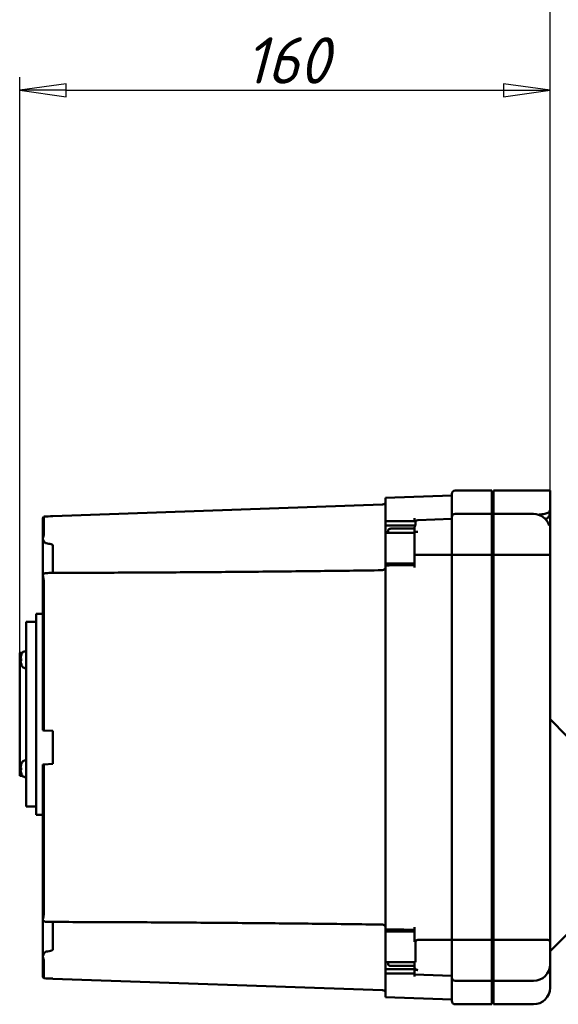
# Model space of a CAD drawing. Header units: millimetres. Extents: x 0 to 1680, y 0 to 1188.
# Tile 12 of 29: x 294 to 457, y 697 to 994. Entities that reach past the tile are written whole.
import ezdxf

# ---------------------------------------------------------------- set-up
doc = ezdxf.new("R2010")
doc.units = ezdxf.units.MM
doc.header["$LTSCALE"] = 4
doc.layers.add('Видимый контур (ГОСТ)', color=7, linetype='Continuous', lineweight=50)
doc.layers.add('Размер (ГОСТ)', color=7, linetype='Continuous', lineweight=25)
doc.styles.add('Обычный текст (ГОСТ)', font='GOST Common Italic.ttf')
doc.dimstyles.new('Обычный (ГОСТ)', dxfattribs={"dimscale": 4, "dimtxt": 3.5, "dimasz": 3.5, "dimexe": 1, "dimexo": 0, "dimgap": 0.5, "dimtad": 1, "dimtxsty": 'Обычный текст (ГОСТ)', "dimblk": 'Filled-1', "dimcen": 0.09, "dimdle": 15, "dimclrd": 256, "dimclre": 256, "dimclrt": 256, "dimazin": 2, "dimtfac": 0.714286, "dimtdec": 3, "dimtmove": 0, "dimatfit": 3, "dimfxl": 1, "dimtolj": 1, "dimlwd": 25, "dimlwe": 25, "dimarcsym": 0})

# ---------------------------------------------------------------- blocks, each defined once
blk = doc.blocks.new('Filled-1')
at = {"color": 0}
for p, q in [((0, 0), (-1, 0.143)), ((-1, 0.143), (-1, -0.143)), ((-1, 0), (0, 0)), ((-1, -0.143), (0, 0))]:
    blk.add_line(p, q, dxfattribs=at)
at = {"color": 0, "flags": 128}
blk.add_lwpolyline([(-1, -0.143), (0, 0), (-1, 0.143), (-1, -0.143)], dxfattribs=at)
at = {"color": 0}
blk.add_solid([(-1, -0.143), (0, 0), (-1, 0.143), (-1, -0.143)], dxfattribs=at)
blk = doc.blocks.new('*D10')
at = {"layer": 'Defpoints', "color": 0, "linetype": 'Continuous', "transparency": 16777216}
for p in [(454.11, 973.12), (454.11, 833.12), (294.11, 803.43)]:
    blk.add_point(p, dxfattribs=at)
at = {"layer": 'Размер (ГОСТ)', "linetype": 'Continuous', "lineweight": 25, "transparency": 16777216}
for p, q in [((294.11, 803.43), (294.11, 977.12)), ((454.11, 833.12), (454.11, 977.12)), ((308.11, 973.12), (440.11, 973.12))]:
    blk.add_line(p, q, dxfattribs=at)
at = {"layer": 'Размер (ГОСТ)', "linetype": 'Continuous', "lineweight": 25, "transparency": 16777216, "xscale": 14, "yscale": 14, "zscale": 14, "rotation": 180}
blk.add_blockref('Filled-1', (294.11, 973.12), dxfattribs=at)
at = {"layer": 'Размер (ГОСТ)', "linetype": 'Continuous', "lineweight": 25, "transparency": 16777216, "xscale": 14, "yscale": 14, "zscale": 14}
blk.add_blockref('Filled-1', (454.11, 973.12), dxfattribs=at)
at = {"layer": 'Размер (ГОСТ)', "linetype": 'Continuous', "lineweight": 25, "transparency": 16777216, "insert": (361.99, 989.12), "char_height": 14, "attachment_point": 1, "style": 'Обычный текст (ГОСТ)'}
blk.add_mtext('\\A1;160', dxfattribs=at)
blk = doc.blocks.new('*D11')
at = {"layer": 'Defpoints', "color": 0, "linetype": 'Continuous', "transparency": 16777216}
for p in [(524.11, 1022.63), (524.11, 962.63), (454.11, 833.12)]:
    blk.add_point(p, dxfattribs=at)
at = {"layer": 'Размер (ГОСТ)', "linetype": 'Continuous', "lineweight": 25, "transparency": 16777216}
for p, q in [((454.11, 833.12), (454.11, 1026.63)), ((524.11, 962.63), (524.11, 1026.63)), ((468.11, 1022.63), (510.11, 1022.63))]:
    blk.add_line(p, q, dxfattribs=at)
at = {"layer": 'Размер (ГОСТ)', "linetype": 'Continuous', "lineweight": 25, "transparency": 16777216, "xscale": 14, "yscale": 14, "zscale": 14, "rotation": 180}
blk.add_blockref('Filled-1', (454.11, 1022.63), dxfattribs=at)
at = {"layer": 'Размер (ГОСТ)', "linetype": 'Continuous', "lineweight": 25, "transparency": 16777216, "xscale": 14, "yscale": 14, "zscale": 14}
blk.add_blockref('Filled-1', (524.11, 1022.63), dxfattribs=at)
at = {"layer": 'Размер (ГОСТ)', "linetype": 'Continuous', "lineweight": 25, "transparency": 16777216, "insert": (480.74, 1038.81), "char_height": 14, "attachment_point": 1, "style": 'Обычный текст (ГОСТ)'}
blk.add_mtext('\\A1;70', dxfattribs=at)

msp = doc.modelspace()

# ---------------------------------------------------------------- linework, layer by layer
at = {"layer": 'Видимый контур (ГОСТ)'}
for p, q in [((404.514, 850.179), (424.514, 850.878)), ((404.514, 843.73), (404.514, 850.179)), ((424.514, 844.307), (424.514, 851.378)), ((436.514, 852.378), (425.514, 852.378)), ((436.514, 852.378), (436.514, 845.307)), ((437.014, 852.378), (437.014, 845.307)), ((454.114, 852.378), (437.014, 852.378)), ((454.114, 852.378), (454.114, 846.568)), ((304.114, 844.673), (403.549, 848.146)), ((301.114, 837.834), (301.114, 843.864)), ((301.364, 844.525), (301.364, 838.879)), ((304.114, 844.673), (304.114, 844.625)), ((404.514, 843.73), (404.514, 843.108)), ((413.264, 844.021), (413.264, 843.108)), ((414.229, 843.447), (424.514, 843.807)), ((424.514, 832.937), (424.514, 844.307)), ((436.514, 845.307), (425.514, 845.307)), ((436.514, 845.307), (436.514, 832.937)), ((437.014, 845.307), (437.014, 832.937)), ((449.114, 845.307), (437.014, 845.307)), ((454.114, 846.568), (454.114, 846.217)), ((454.114, 845.978), (454.114, 846.217)), ((454.114, 845.978), (454.114, 845.194)), ((404.514, 841.786), (404.514, 843.108)), ((404.514, 843.108), (413.513, 843.108)), ((404.514, 841.786), (413.513, 841.786)), ((404.514, 839.814), (404.514, 841.786)), ((406.064, 840.881), (413.264, 840.881)), ((413.264, 839.871), (413.264, 841.329)), ((413.513, 843.108), (413.513, 841.786)), ((301.114, 837.834), (301.114, 826.765)), ((404.514, 839.814), (405.264, 839.814)), ((404.514, 839.664), (404.514, 839.814)), ((404.514, 830.365), (404.514, 839.664)), ((404.514, 839.664), (413.264, 839.664)), ((405.264, 839.664), (405.264, 840.316)), ((413.264, 839.871), (414.229, 839.894)), ((413.264, 832.95), (413.264, 839.871)), ((454.114, 840.305), (454.114, 833.125)), ((304.114, 827.531), (304.114, 835.844)), ((413.264, 832.95), (413.264, 829.132)), ((424.514, 716.818), (424.514, 832.937)), ((436.514, 832.937), (425.514, 832.937)), ((436.514, 832.937), (436.514, 716.818)), ((449.114, 832.937), (437.014, 832.937)), ((437.014, 832.937), (437.014, 716.818)), ((454.114, 833.125), (454.114, 716.631)), ((404.514, 830.365), (404.514, 829.799)), ((404.514, 830.365), (413.264, 830.365)), ((404.514, 829.799), (404.514, 829.035)), ((404.514, 720.721), (404.514, 829.035)), ((437.014, 829.173), (436.514, 829.173)), ((301.114, 780.035), (301.114, 826.765)), ((301.364, 825.196), (301.364, 780.022)), ((299.114, 815.177), (299.114, 754.579)), ((301.114, 815.177), (299.114, 815.177)), ((296.114, 812.747), (296.114, 757.008)), ((299.114, 812.747), (296.114, 812.747)), ((294.114, 803.432), (294.114, 766.324)), ((294.917, 803.432), (294.114, 803.432)), ((294.607, 802.744), (294.607, 802.73)), ((295.714, 803.828), (296.114, 803.828)), ((294.392, 801.587), (294.607, 801.568)), ((294.392, 801.07), (294.607, 801.089)), ((294.607, 801.654), (294.607, 801.002)), ((294.607, 799.927), (294.607, 799.913)), ((295.714, 798.828), (296.114, 798.828)), ((459.114, 778.37), (454.114, 783.37)), ((301.114, 780.035), (301.364, 780.022)), ((301.364, 780.022), (304.114, 779.878)), ((304.114, 779.878), (304.114, 769.878)), ((294.607, 769.843), (294.607, 769.829)), ((295.714, 770.927), (296.114, 770.927)), ((301.364, 769.734), (301.114, 769.72)), ((301.114, 722.991), (301.114, 769.72)), ((304.114, 769.878), (301.364, 769.734)), ((301.364, 769.734), (301.364, 724.56)), ((294.392, 768.686), (294.607, 768.667)), ((294.392, 768.169), (294.607, 768.188)), ((294.607, 768.753), (294.607, 768.101)), ((294.607, 767.026), (294.607, 767.011)), ((294.917, 766.324), (294.114, 766.324)), ((295.714, 765.927), (296.114, 765.927)), ((299.114, 757.008), (296.114, 757.008)), ((301.114, 754.579), (299.114, 754.579)), ((301.114, 722.991), (301.114, 711.922)), ((304.114, 713.911), (304.114, 722.225)), ((404.514, 720.721), (404.514, 719.956)), ((404.514, 719.956), (404.514, 719.391)), ((404.514, 710.104), (404.514, 719.391)), ((404.514, 719.391), (413.264, 719.391)), ((413.264, 720.623), (413.264, 716.208)), ((437.014, 720.582), (436.514, 720.582)), ((413.513, 716.19), (413.513, 710.104)), ((424.514, 705.449), (424.514, 716.818)), ((436.514, 716.818), (425.514, 716.818)), ((436.514, 716.818), (436.514, 704.449)), ((449.114, 716.818), (437.014, 716.818)), ((437.014, 716.818), (437.014, 704.449)), ((459.114, 718.37), (454.114, 713.37)), ((454.114, 716.631), (454.114, 709.449)), ((301.114, 705.891), (301.114, 711.922)), ((301.364, 710.876), (301.364, 705.23)), ((404.514, 710.104), (413.513, 710.104)), ((404.514, 710.089), (404.514, 710.104)), ((404.514, 707.978), (404.514, 710.089)), ((404.514, 710.089), (405.264, 710.089)), ((405.264, 709.558), (405.264, 710.104)), ((413.264, 708.473), (413.264, 710.104)), ((404.514, 706.647), (404.514, 707.978)), ((404.514, 707.978), (413.264, 707.978)), ((413.264, 708.955), (406.064, 708.955)), ((413.264, 707.978), (413.264, 707.749)), ((413.264, 706.342), (413.264, 707.749)), ((413.264, 707.749), (414.229, 707.723)), ((454.114, 709.449), (454.114, 702.378)), ((304.114, 705.131), (304.114, 705.082)), ((304.114, 705.082), (403.549, 701.61)), ((404.514, 706.647), (404.514, 706.025)), ((404.514, 706.647), (413.264, 706.647)), ((404.514, 699.576), (404.514, 706.025)), ((413.264, 706.342), (413.264, 705.735)), ((413.264, 706.342), (424.514, 705.949)), ((424.514, 698.378), (424.514, 705.449)), ((436.514, 704.449), (425.514, 704.449)), ((436.514, 704.449), (436.514, 697.378)), ((437.014, 704.449), (437.014, 697.378)), ((449.114, 704.449), (437.014, 704.449)), ((404.514, 699.576), (424.514, 698.878)), ((436.514, 697.378), (425.514, 697.378)), ((449.114, 697.378), (437.014, 697.378))]:
    msp.add_line(p, q, dxfattribs=at)
at = {"layer": 'Видимый контур (ГОСТ)', "flags": 128}
msp.add_lwpolyline([(454.002, 845.221), (454.01, 845.258), (454.018, 845.294), (454.026, 845.33), (454.034, 845.366), (454.041, 845.401), (454.048, 845.436), (454.055, 845.47), (454.061, 845.503), (454.067, 845.537), (454.073, 845.569), (454.078, 845.601), (454.084, 845.633), (454.088, 845.664), (454.093, 845.695), (454.097, 845.726), (454.1, 845.756), (454.104, 845.785), (454.106, 845.814), (454.109, 845.842), (454.111, 845.871), (454.112, 845.898), (454.113, 845.925), (454.114, 845.952), (454.114, 845.978)], dxfattribs=at)
at = {"layer": 'Видимый контур (ГОСТ)'}
for centre, radius, start, end in [((425.514, 851.378), 1, 90, 180), ((403.514, 849.145), 1, 272, 0), ((425.514, 844.307), 1, 90, 180), ((449.114, 840.307), 5, 18.03544, 90), ((414.264, 842.448), 1, 92, 138.69006), ((403.514, 829.324), 1, 270.77483, 0), ((294.747, 802.744), 0.14, 160.54359, 180), ((298.754, 801.328), 4.39, 153.73923, 160.54359), ((295.714, 802.828), 1, 90.01, 153.73923), ((294.747, 799.913), 0.14, 180, 199.45641), ((298.754, 801.328), 4.39, 199.45641, 206.26077), ((295.714, 799.828), 1, 206.26077, 269.99), ((294.747, 769.843), 0.14, 160.54359, 180), ((298.754, 768.427), 4.39, 153.73923, 160.54359), ((295.714, 769.927), 1, 90.01, 153.73923), ((294.747, 767.011), 0.14, 180, 199.45641), ((298.754, 768.427), 4.39, 199.45641, 206.26077), ((295.714, 766.927), 1, 206.26077, 269.99), ((403.514, 720.432), 1, 0, 89.22518), ((449.114, 709.449), 5, 270, 0), ((425.514, 705.449), 1, 180, 270), ((403.514, 700.61), 1, 0, 88), ((449.114, 702.378), 5, 270, 0), ((425.514, 698.378), 1, 180, 270)]:
    msp.add_arc(centre, radius, start, end, dxfattribs=at)
for centre, major_axis, ratio, start_param, end_param in [((5612.361, 619.565), (-7832.351, 0), 0.0390783, 5.4570649, 5.4575426), ((298.74, 801.343), (3.157, 3.046), 0.9920917, 2.0414611, 2.2736634), ((298.74, 801.167), (-4.37, 0.384), 0.0903208, 5.954588, 6.1867903), ((298.74, 801.49), (-4.37, -0.384), 0.0903208, 0.096395, 0.3285973), ((298.74, 801.314), (-3.157, 3.046), 0.9920917, 0.8679292, 1.1001315), ((298.74, 768.442), (3.157, 3.046), 0.9920917, 2.0414611, 2.2736634), ((298.74, 768.266), (-4.37, 0.384), 0.0903208, 5.954588, 6.1867903), ((298.74, 768.588), (-4.37, -0.384), 0.0903208, 0.096395, 0.3285973), ((298.74, 768.412), (-3.157, 3.046), 0.9920917, 0.8679292, 1.1001315), ((5612.361, 930.19), (-7832.351, 0), 0.0390783, 0.8256427, 0.8261204)]:
    msp.add_ellipse(centre, major_axis=major_axis, ratio=ratio, start_param=start_param, end_param=end_param, dxfattribs=at)
for points, knots in [([(301.364, 844.525), (301.293, 844.443), (301.23, 844.342), (301.143, 844.133), (301.114, 843.987), (301.114, 843.864)], [0.080337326, 0.080337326, 0.080337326, 0.080337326, 0.111245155, 0.111245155, 0.148266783, 0.148266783, 0.148266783, 0.148266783]), ([(454.114, 846.217), (454.114, 846.199), (454.112, 846.181), (454.078, 846.013), (453.92, 845.864), (453.37, 845.584), (452.982, 845.456), (452.025, 845.241), (451.464, 845.156), (450.772, 845.092), (450.69, 845.085), (450.607, 845.079)], [2.34937301, 2.34937301, 2.34937301, 2.34937301, 2.37301144, 2.37301144, 2.56830776, 2.56830776, 2.76361928, 2.76361928, 2.95894012, 2.95894012, 2.98510652, 2.98510652, 2.98510652, 2.98510652]), ([(452.563, 843.927), (452.663, 843.9), (452.757, 843.884), (453.037, 843.876), (453.2, 843.93), (453.515, 844.145), (453.673, 844.338), (453.886, 844.795), (453.952, 844.998), (454.002, 845.22)], [0.24505401, 0.24505401, 0.24505401, 0.24505401, 0.29833004, 0.29833004, 0.41079246, 0.41079246, 0.54707035, 0.54707035, 0.63437576, 0.63437576, 0.63437576, 0.63437576]), ([(454.114, 841.006), (454.114, 842.038), (454.114, 842.785), (454.114, 844.002), (454.114, 844.519), (454.114, 845.193)], [-0.84782877, -0.84782877, -0.84782877, -0.84782877, -0.28299284, -0.28299284, 0, 0, 0, 0]), ([(405.264, 840.316), (405.264, 840.387), (405.288, 840.471), (405.366, 840.601), (405.433, 840.671), (405.573, 840.768), (405.672, 840.813), (405.853, 840.865), (405.967, 840.881), (406.064, 840.881)], [-0.12164783, -0.12164783, -0.12164783, -0.12164783, -0.08978933, -0.08978933, -0.05899766, -0.05899766, -0.02916273, -0.02916273, 0, 0, 0, 0]), ([(413.264, 841.329), (413.264, 841.415), (413.294, 841.517), (413.381, 841.662), (413.444, 841.73), (413.513, 841.786)], [-0.150544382, -0.150544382, -0.150544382, -0.150544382, -0.111795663, -0.111795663, -0.080837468, -0.080837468, -0.080837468, -0.080837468]), ([(454.114, 840.305), (454.114, 840.306), (454.114, 840.307), (454.114, 840.422), (454.114, 840.539), (454.114, 840.773), (454.114, 840.889), (454.114, 841.006)], [-0.099046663, -0.099046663, -0.099046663, -0.099046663, -0.098583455, -0.098583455, -0.04916909, -0.04916909, -0.000000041, -0.000000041, -0.000000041, -0.000000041]), ([(301.115, 837.869), (301.115, 837.858), (301.114, 837.848), (301.114, 837.836), (301.114, 837.835), (301.114, 837.834)], [0.1756522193, 0.1756522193, 0.1756522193, 0.1756522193, 0.1813015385, 0.1813015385, 0.1818705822, 0.1818705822, 0.1818705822, 0.1818705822]), ([(301.364, 838.879), (301.364, 838.802), (301.311, 838.678), (301.208, 838.395), (301.133, 838.169), (301.116, 837.893), (301.116, 837.881), (301.115, 837.869)], [0, 0, 0, 0, 0.10333489, 0.10333489, 0.26984711, 0.26984711, 0.27728317, 0.27728317, 0.27728317, 0.27728317]), ([(301.115, 837.869), (301.121, 837.757), (301.149, 837.638), (301.254, 837.35), (301.347, 837.176), (301.519, 836.921), (301.588, 836.829), (301.706, 836.698), (301.753, 836.651), (301.831, 836.585), (301.862, 836.562), (301.914, 836.53), (301.934, 836.518), (301.989, 836.493), (302.025, 836.481), (302.062, 836.476)], [0.16511913, 0.16511913, 0.16511913, 0.16511913, 0.20901691, 0.20901691, 0.27090625, 0.27090625, 0.30571103, 0.30571103, 0.32545665, 0.32545665, 0.33708849, 0.33708849, 0.34423313, 0.34423313, 0.35560517, 0.35560517, 0.35560517, 0.35560517]), ([(302.062, 836.476), (302.58, 836.403), (303.171, 836.303), (303.739, 836.131), (303.882, 836.077), (304.02, 835.99), (304.056, 835.962), (304.091, 835.917), (304.1, 835.903), (304.111, 835.873), (304.114, 835.859), (304.114, 835.844)], [0.00051203, 0.00051203, 0.00051203, 0.00051203, 0.1573396, 0.1573396, 0.21521212, 0.21521212, 0.23780105, 0.23780105, 0.24706117, 0.24706117, 0.25539911, 0.25539911, 0.25539911, 0.25539911]), ([(424.514, 832.937), (424.514, 832.937), (424.522, 832.936), (424.537, 832.936), (424.552, 832.936), (424.574, 832.936), (424.603, 832.936), (424.656, 832.936), (424.732, 832.936), (424.826, 832.936), (424.918, 832.936), (425.026, 832.937), (425.145, 832.937), (425.262, 832.937), (425.388, 832.937), (425.514, 832.937)], [-0.31990975, -0.31990975, -0.31990975, -0.31990975, -0.29774916, -0.29774916, -0.29774916, -0.27613227, -0.27613227, -0.27613227, -0.23631761, -0.23631761, -0.23631761, -0.19772722, -0.19772722, -0.19772722, -0.15971948, -0.15971948, -0.15971948, -0.15971948]), ([(454.114, 833.125), (454.114, 833.125), (454.114, 833.124), (454.113, 833.088), (454.076, 833.059), (453.924, 833.012), (453.81, 832.995), (453.393, 832.957), (453.017, 832.946), (452.089, 832.935), (451.55, 832.935), (450.372, 832.936), (449.747, 832.937), (449.114, 832.937)], [-1.61249131, -1.61249131, -1.61249131, -1.61249131, -1.6112526, -1.6112526, -1.4989524, -1.4989524, -1.38592976, -1.38592976, -1.18812879, -1.18812879, -0.9957164, -0.9957164, -0.80562632, -0.80562632, -0.80562632, -0.80562632]), ([(301.114, 826.765), (301.114, 826.767), (301.114, 826.769), (301.114, 826.789), (301.115, 826.808), (301.115, 826.826)], [-0.0006493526, -0.0006493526, -0.0006493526, -0.0006493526, 0, 0, 0.006448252, 0.006448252, 0.006448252, 0.006448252]), ([(302.062, 827.484), (302.038, 827.484), (302.016, 827.483), (301.957, 827.478), (301.921, 827.475), (301.829, 827.462), (301.773, 827.451), (301.625, 827.413), (301.522, 827.374), (301.306, 827.239), (301.202, 827.131), (301.13, 826.936), (301.119, 826.882), (301.115, 826.826)], [0.00001882, 0.00001882, 0.00001882, 0.00001882, 0.00710995, 0.00710995, 0.01885826, 0.01885826, 0.04027376, 0.04027376, 0.08275615, 0.08275615, 0.1381384, 0.1381384, 0.15864678, 0.15864678, 0.15864678, 0.15864678]), ([(301.115, 826.826), (301.12, 826.716), (301.141, 826.591), (301.208, 826.268), (301.258, 826.071), (301.338, 825.641), (301.364, 825.425), (301.364, 825.196)], [0.098128, 0.098128, 0.098128, 0.098128, 0.14104813, 0.14104813, 0.19592576, 0.19592576, 0.25275826, 0.25275826, 0.25275826, 0.25275826]), ([(303.929, 827.53), (303.863, 827.53), (303.786, 827.529), (303.313, 827.522), (302.681, 827.504), (302.062, 827.484)], [0.02804652, 0.02804652, 0.02804652, 0.02804652, 0.04882123, 0.04882123, 0.15780926, 0.15780926, 0.15780926, 0.15780926]), ([(303.929, 827.53), (310.569, 827.546), (317.209, 827.57), (330.489, 827.632), (337.128, 827.67), (350.408, 827.761), (357.048, 827.814), (370.328, 827.934), (376.968, 828.002), (390.248, 828.152), (396.888, 828.234), (403.528, 828.324)], [0.547079, 0.547079, 0.547079, 0.547079, 2.540943, 2.540943, 4.5348069, 4.5348069, 6.5286708, 6.5286708, 8.5225347, 8.5225347, 10.5163986, 10.5163986, 10.5163986, 10.5163986]), ([(294.393, 801.587), (294.391, 801.586), (294.389, 801.588), (294.387, 801.601), (294.386, 801.612), (294.385, 801.638), (294.386, 801.655), (294.387, 801.693), (294.389, 801.714), (294.391, 801.744), (294.392, 801.754), (294.393, 801.764)], [0, 0, 0, 0, 0.006105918, 0.006105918, 0.012211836, 0.012211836, 0.018306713, 0.018306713, 0.02440159, 0.02440159, 0.027283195, 0.027283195, 0.027283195, 0.027283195]), ([(294.393, 800.893), (294.391, 800.913), (294.389, 800.935), (294.387, 800.976), (294.386, 800.996), (294.385, 801.027), (294.386, 801.041), (294.387, 801.061), (294.389, 801.067), (294.391, 801.07), (294.392, 801.07), (294.393, 801.069)], [0, 0, 0, 0, 0.006105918, 0.006105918, 0.012211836, 0.012211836, 0.018306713, 0.018306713, 0.02440159, 0.02440159, 0.027283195, 0.027283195, 0.027283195, 0.027283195]), ([(294.393, 768.686), (294.391, 768.684), (294.389, 768.687), (294.387, 768.7), (294.386, 768.71), (294.385, 768.737), (294.386, 768.753), (294.387, 768.792), (294.389, 768.813), (294.391, 768.842), (294.392, 768.852), (294.393, 768.862)], [0, 0, 0, 0, 0.006105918, 0.006105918, 0.012211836, 0.012211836, 0.018306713, 0.018306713, 0.02440159, 0.02440159, 0.027283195, 0.027283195, 0.027283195, 0.027283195]), ([(294.393, 767.992), (294.391, 768.012), (294.389, 768.034), (294.387, 768.075), (294.386, 768.094), (294.385, 768.126), (294.386, 768.14), (294.387, 768.16), (294.389, 768.166), (294.391, 768.169), (294.392, 768.169), (294.393, 768.168)], [0, 0, 0, 0, 0.006105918, 0.006105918, 0.012211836, 0.012211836, 0.018306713, 0.018306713, 0.02440159, 0.02440159, 0.027283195, 0.027283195, 0.027283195, 0.027283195]), ([(301.114, 722.991), (301.114, 722.989), (301.114, 722.987), (301.114, 722.966), (301.115, 722.948), (301.115, 722.929)], [-0.0006503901, -0.0006503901, -0.0006503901, -0.0006503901, 0, 0, 0.0064471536, 0.0064471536, 0.0064471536, 0.0064471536]), ([(301.364, 724.56), (301.364, 724.224), (301.311, 723.956), (301.208, 723.459), (301.133, 723.186), (301.116, 722.949), (301.116, 722.939), (301.115, 722.929)], [0, 0, 0, 0, 0.10333497, 0.10333497, 0.26984727, 0.26984727, 0.27728342, 0.27728342, 0.27728342, 0.27728342]), ([(301.115, 722.929), (301.121, 722.835), (301.149, 722.75), (301.254, 722.57), (301.347, 722.485), (301.519, 722.387), (301.588, 722.357), (301.706, 722.32), (301.753, 722.309), (301.831, 722.294), (301.862, 722.289), (301.914, 722.282), (301.934, 722.279), (301.989, 722.274), (302.025, 722.272), (302.062, 722.271)], [0.16511909, 0.16511909, 0.16511909, 0.16511909, 0.20901857, 0.20901857, 0.2709072, 0.2709072, 0.30571159, 0.30571159, 0.32545699, 0.32545699, 0.33708871, 0.33708871, 0.34423328, 0.34423328, 0.35560521, 0.35560521, 0.35560521, 0.35560521]), ([(302.062, 722.271), (302.58, 722.254), (303.171, 722.237), (303.714, 722.227), (303.835, 722.225), (303.929, 722.225)], [0.00051203, 0.00051203, 0.00051203, 0.00051203, 0.15733961, 0.15733961, 0.20572173, 0.20572173, 0.20572173, 0.20572173]), ([(403.528, 721.432), (396.888, 721.522), (390.248, 721.604), (376.968, 721.754), (370.328, 721.821), (357.048, 721.941), (350.408, 721.994), (337.128, 722.085), (330.489, 722.124), (317.209, 722.186), (310.569, 722.209), (303.929, 722.225)], [0.395066, 0.395066, 0.395066, 0.395066, 2.3889299, 2.3889299, 4.3827938, 4.3827938, 6.3766577, 6.3766577, 8.3705216, 8.3705216, 10.3643854, 10.3643854, 10.3643854, 10.3643854]), ([(413.513, 716.19), (413.588, 716.362), (413.677, 716.496), (413.84, 716.662), (413.918, 716.721), (414.073, 716.788), (414.144, 716.805), (414.222, 716.806), (414.226, 716.806), (414.229, 716.806)], [0.721306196, 0.721306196, 0.721306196, 0.721306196, 0.762128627, 0.762128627, 0.789782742, 0.789782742, 0.809787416, 0.809787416, 0.810787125, 0.810787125, 0.810787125, 0.810787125]), ([(424.514, 716.818), (424.514, 716.819), (424.522, 716.819), (424.537, 716.819), (424.552, 716.819), (424.574, 716.82), (424.603, 716.82), (424.656, 716.82), (424.731, 716.82), (424.826, 716.819), (424.918, 716.819), (425.026, 716.819), (425.145, 716.818), (425.262, 716.818), (425.388, 716.818), (425.514, 716.818)], [-0.31991777, -0.31991777, -0.31991777, -0.31991777, -0.29776311, -0.29776311, -0.29776311, -0.27614556, -0.27614556, -0.27614556, -0.23632792, -0.23632792, -0.23632792, -0.19773559, -0.19773559, -0.19773559, -0.15972743, -0.15972743, -0.15972743, -0.15972743]), ([(454.114, 716.631), (454.114, 716.631), (454.114, 716.631), (454.113, 716.668), (454.076, 716.696), (453.924, 716.743), (453.81, 716.761), (453.393, 716.798), (453.017, 716.809), (452.089, 716.82), (451.55, 716.82), (450.372, 716.819), (449.747, 716.818), (449.114, 716.818)], [-0.00123871, -0.00123871, -0.00123871, -0.00123871, 0, 0, 0.11230036, 0.11230036, 0.22532317, 0.22532317, 0.42312441, 0.42312441, 0.61553708, 0.61553708, 0.80562743, 0.80562743, 0.80562743, 0.80562743]), ([(302.062, 713.279), (302.038, 713.276), (302.016, 713.27), (301.957, 713.249), (301.921, 713.231), (301.829, 713.172), (301.773, 713.123), (301.625, 712.975), (301.522, 712.844), (301.306, 712.51), (301.202, 712.301), (301.13, 712.023), (301.119, 711.953), (301.115, 711.886)], [0.00001882, 0.00001882, 0.00001882, 0.00001882, 0.00710994, 0.00710994, 0.01885824, 0.01885824, 0.04027372, 0.04027372, 0.08275608, 0.08275608, 0.13813835, 0.13813835, 0.15864681, 0.15864681, 0.15864681, 0.15864681]), ([(304.114, 713.911), (304.114, 713.896), (304.111, 713.882), (304.098, 713.849), (304.088, 713.833), (304.052, 713.791), (304.021, 713.767), (303.914, 713.697), (303.811, 713.654), (303.313, 713.479), (302.681, 713.367), (302.062, 713.279)], [0, 0, 0, 0, 0.00455786, 0.00455786, 0.0103664, 0.0103664, 0.02110275, 0.02110275, 0.04882125, 0.04882125, 0.15780929, 0.15780929, 0.15780929, 0.15780929]), ([(301.114, 711.922), (301.114, 711.921), (301.114, 711.92), (301.114, 711.908), (301.115, 711.897), (301.115, 711.886)], [-0.0006493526, -0.0006493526, -0.0006493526, -0.0006493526, 0, 0, 0.0064481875, 0.0064481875, 0.0064481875, 0.0064481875]), ([(301.115, 711.886), (301.12, 711.754), (301.141, 711.627), (301.208, 711.354), (301.258, 711.223), (301.338, 711.006), (301.364, 710.929), (301.364, 710.876)], [0.09812795, 0.09812795, 0.09812795, 0.09812795, 0.14104822, 0.14104822, 0.19592583, 0.19592583, 0.25275832, 0.25275832, 0.25275832, 0.25275832]), ([(406.064, 708.955), (405.966, 708.955), (405.85, 708.972), (405.668, 709.029), (405.57, 709.078), (405.43, 709.183), (405.364, 709.257), (405.287, 709.395), (405.264, 709.483), (405.264, 709.558)], [0, 0, 0, 0, 0.02946755, 0.02946755, 0.05915885, 0.05915885, 0.08916289, 0.08916289, 0.11950557, 0.11950557, 0.11950557, 0.11950557]), ([(414.229, 707.723), (414.114, 707.727), (413.986, 707.748), (413.769, 707.815), (413.646, 707.876), (413.471, 708.007), (413.388, 708.099), (413.293, 708.27), (413.264, 708.38), (413.264, 708.473)], [-0.59264116, -0.59264116, -0.59264116, -0.59264116, -0.55917437, -0.55917437, -0.52209316, -0.52209316, -0.48476501, -0.48476501, -0.44717103, -0.44717103, -0.44717103, -0.44717103]), ([(301.114, 705.891), (301.114, 705.768), (301.143, 705.623), (301.23, 705.414), (301.293, 705.312), (301.364, 705.23)], [0.444592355, 0.444592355, 0.444592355, 0.444592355, 0.481613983, 0.481613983, 0.512521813, 0.512521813, 0.512521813, 0.512521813])]:
    msp.add_open_spline(points, degree=3, knots=knots, dxfattribs=at)
for points in [[(453.865, 846.568), (454.03, 846.456), (454.114, 846.338), (454.114, 846.217)], [(453.868, 841.854), (453.868, 841.853), (453.868, 841.852), (453.869, 841.851)], [(424.514, 832.943), (420.812, 832.945), (417.033, 832.947), (413.264, 832.95)], [(404.514, 829.799), (407.431, 829.824), (410.348, 829.856), (413.264, 829.897)], [(294.607, 801.654), (294.607, 801.656), (294.61, 801.657), (294.615, 801.658)], [(294.615, 800.999), (294.61, 801), (294.607, 801.001), (294.607, 801.002)], [(294.607, 768.753), (294.607, 768.754), (294.61, 768.756), (294.615, 768.757)], [(294.615, 768.098), (294.61, 768.098), (294.607, 768.1), (294.607, 768.101)], [(413.264, 719.859), (410.348, 719.899), (407.431, 719.931), (404.514, 719.956)], [(413.264, 716.208), (413.347, 716.202), (413.43, 716.196), (413.513, 716.19)], [(424.514, 716.813), (421.128, 716.811), (417.677, 716.809), (414.229, 716.806)]]:
    msp.add_open_spline(points, degree=3, dxfattribs=at)

# ---------------------------------------------------------------- dimensions: what is measured, and where the dimension line sits
at = {"layer": 'Размер (ГОСТ)', "linetype": 'Continuous', "lineweight": 25}
for base, p1, p2, picture, middle in [((524.115, 1022.629), (454.114, 833.125), (524.115, 962.629), '*D11', (489.114, 1022.629)), ((454.114, 973.125), (294.114, 803.432), (454.114, 833.125), '*D10', (374.114, 973.125))]:
    dim = msp.add_linear_dim(base=base, p1=p1, p2=p2, dimstyle='Обычный (ГОСТ)', override={"dimgap": 0.5, "dimdec": 2, "dimtol": 0, "dimlim": 0, "dimtp": 0, "dimtm": 0, "dimtdec": 3, "dimtofl": 0, "dimatfit": 1}, dxfattribs=at)
    dim.commit()
    dim.dimension.update_dxf_attribs({"geometry": picture, "text_midpoint": middle, "dimtype": 160})

doc.saveas('drawing.dxf')
